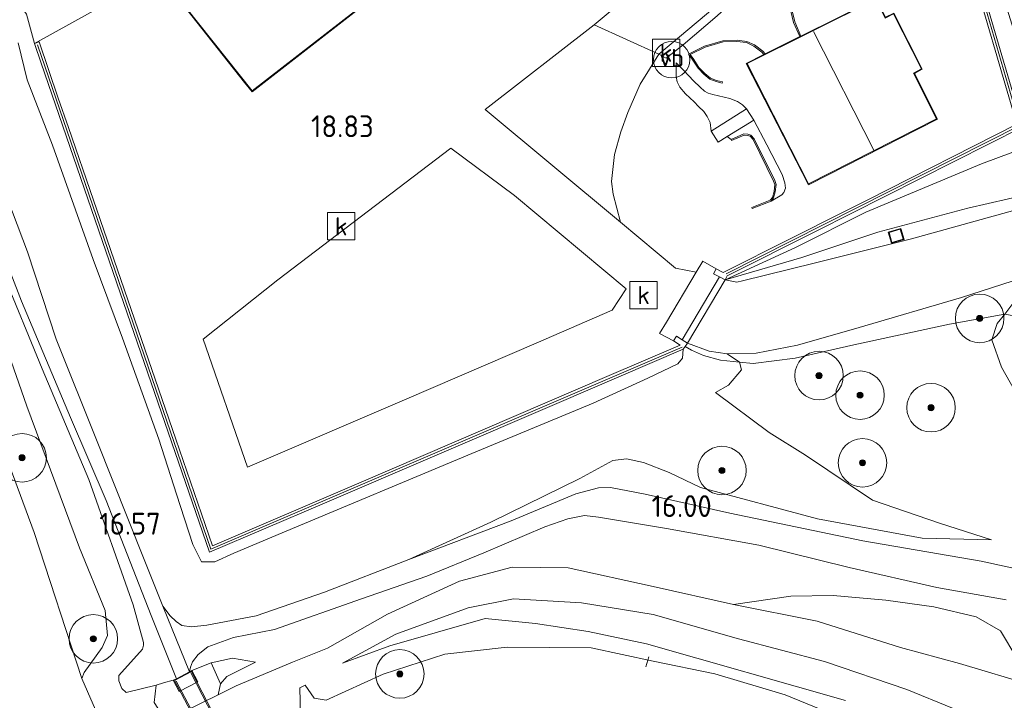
# Model space of a CAD drawing. Extents: x 196936 to 200438, y 361224 to 364196.
# Tile 96 of 256: x 197854 to 197936, y 363183 to 363239. Entities that reach past the tile are written whole.
import ezdxf
from ezdxf.enums import TextEntityAlignment as Align

# ---------------------------------------------------------------- set-up
doc = ezdxf.new("R2010")
doc.units = 0
for name, color, linetype, lineweight in [('B-ME-GR-BOOM-S', 90, 'Continuous', 25), ('B-ME-GR-GRAS-GV', 60, 'Continuous', 13), ('B-ME-GW-TALUD_KRUIN-G', 90, 'Continuous', 18), ('B-ME-GW-TALUD_TEEN-G', 90, 'Continuous', 18), ('B-ME-IE-MEUBILAIR_WEGMEUBILAIR-GV', 7, 'Continuous', 18), ('B-ME-IE-TERREINAFSCHEIDING_DOORGANG-G', 210, 'Continuous', 18), ('B-ME-IE-TERREINAFSCHEIDING_KUNSTMATIG_HEKWERK-G', 20, 'IE-TERREINAFSCHEIDING-KUNSTMATIG', 18), ('B-ME-IE-TERREINAFSCHEIDING_KUNSTMATIG_MUUR-G', 90, 'IE-TERREINAFSCHEIDING-KUNSTMATIG-DICHT', 18), ('B-ME-IE-TERREINAFSCHEIDING_KUNSTMATIG_MUUR-GV', 90, 'Continuous', 18), ('B-ME-KG-KADASTRAAL_DAKRAND-G', 170, 'Continuous', 18), ('B-ME-KG-KADASTRAAL_NOK-G', 10, 'Continuous', 18), ('B-ME-KL-MANTELBUIS-G', 7, 'Continuous', 18), ('B-ME-KW-KUNSTWERK_BRUG-GV', 170, 'Continuous', 18), ('B-ME-KW-KUNSTWERK_COUPURE-G', 170, 'Continuous', 18), ('B-ME-KW-KUNSTWERK_LANDHOOFD-GV', 170, 'Continuous', 18), ('B-ME-OB-BEKLEDING_STEEN-GV', 30, 'Continuous', 18), ('B-ME-OG-BEBOUWING_BEDRIJVEN-GV', 7, 'Continuous', 18), ('B-ME-OG-BEBOUWING_TRAP-GV', 7, 'Continuous', 18), ('B-ME-OG-BEBOUWING_WONINGBOUW-GV', 7, 'Continuous', 18), ('B-ME-OG-HOOGTEPUNT-S', 7, 'Continuous', 25), ('B-ME-OG-TERREIN-GV', 7, 'Continuous', 18), ('B-ME-OG-TERREIN_GROEN-GV', 7, 'Continuous', 18), ('B-ME-OG-TERREIN_GROEN_TUIN-GV', 7, 'Continuous', 18), ('B-ME-OG-WATER_BEEK-GV', 150, 'Continuous', 18), ('B-ME-RI-GWA_KOLK-S', 30, 'Continuous', 25), ('B-ME-VH-GOOT-GV', 170, 'Continuous', 18), ('B-ME-VH-VERHARDING_ASFALT-GV', 252, 'Continuous', 18), ('B-ME-VH-VERHARDING_BETON-GV', 252, 'Continuous', 18), ('B-ME-VH-VERHARDING_HALFVERHARDING-GV', 252, 'Continuous', 18), ('B-ME-VH-VERHARDING_STRAATBAKSTEEN-GV', 252, 'Continuous', 18), ('B-ME-VW-VERKEERSTEKEN_DRAAGCONSTRUCTIE-S', 7, 'Continuous', 25)]:
    doc.layers.add(name, color=color, linetype=linetype, lineweight=lineweight)
doc.styles.add('NLCS-ISO', font='NLCS-ISO.ttf')
doc.styles.add('NLCS-ISO-ANNOTATIVE-T18', font='NLCS-ISO.ttf', dxfattribs={"height": 1.8})
doc.linetypes.add('IE-TERREINAFSCHEIDING-KUNSTMATIG', pattern='A,4,[82,NLCS.SHX,S=0.75,R=90,X=0,Y=0],4,-2', length=10)
doc.linetypes.add('IE-TERREINAFSCHEIDING-KUNSTMATIG-DICHT', pattern='A,8,-1,[82,NLCS.SHX,S=0.75,R=90,X=0,Y=0],-1', length=10)

# ---------------------------------------------------------------- blocks, each defined once
blk = doc.blocks.new('SGR-BOOM_01-SO')
at = {"linetype": 'ByBlock', "lineweight": 18}
h = blk.add_hatch(color=0, dxfattribs=at)
h.dxf.hatch_style = 1
edge = h.paths.add_edge_path()
edge.add_arc((0, 0), 0.25, 0, 360)
at = {"color": 0, "linetype": 'ByBlock', "lineweight": 18}
for radius in [2, 0.25]:
    blk.add_circle((0, 0), radius, dxfattribs=at)
blk = doc.blocks.new('SAL-HOOGTELABEL-SO')
at = {"color": 0, "linetype": 'ByBlock', "lineweight": -2, "style": 'NLCS-ISO-ANNOTATIVE-T18'}
blk.add_attdef('HOOGTE', text='', height=1.8, dxfattribs=at).set_placement((2.788, 0), align=Align.RIGHT)
blk = doc.blocks.new('SRI-KOLK-SO')
at = {"color": 0, "linetype": 'ByBlock', "lineweight": 18}
blk.add_lwpolyline([(-1.125, -1.125), (1.125, -1.125), (1.125, 1.125), (-1.125, 1.125)], close=True, dxfattribs=at)
at = {"color": 0, "linetype": 'ByBlock', "lineweight": 18, "style": 'NLCS-ISO'}
blk.add_text('k', height=1.5, dxfattribs=at).set_placement((0, 0), align=Align.MIDDLE_CENTER)
blk = doc.blocks.new('SIE-WEG_PAAL_VERKEERSBORD-SO')
at = {"color": 0, "linetype": 'ByBlock', "lineweight": 18}
blk.add_circle((0, 0), 1.5, dxfattribs=at)
at = {"color": 0, "linetype": 'ByBlock', "lineweight": 18, "style": 'NLCS-ISO'}
blk.add_text('vb', height=1.5, dxfattribs=at).set_placement((0, 0.132), align=Align.MIDDLE_CENTER)

msp = doc.modelspace()

# ---------------------------------------------------------------- linework, layer by layer
at = {"layer": 'B-ME-GR-GRAS-GV'}
for points in [[(197960.243, 363272.519, 18.665), (197952.323, 363263.892, 18.649), (197946.903, 363257.944, 18.621), (197942.842, 363253.463, 18.37), (197937.908, 363248.029, 18.392), (197935.37, 363244.624, 18.157), (197935.172, 363242.313, 18.277), (197937.003, 363236.393, 18.301), (197938.777, 363231.541, 18.33), (197939.165, 363230.464, 18.316), (197939.069, 363229.699, 18.277), (197938.662, 363229.276, 18.351), (197933.699, 363227.415, 18.4), (197924.184, 363223.451, 18.503), (197918.387, 363220.533, 18.529), (197912.583, 363217.871, 18.427), (197912.759, 363218.191, 18.499), (197920.147, 363221.895, 18.685), (197937.116, 363230.477, 18.694), (197934.164, 363240.561, 19.348), (197933.054, 363244.363, 18.922), (197937.199, 363249.001, 18.736), (197953.611, 363267.203, 18.763), (197961.112, 363275.555, 18.826)], [(197855, 363239.76, 20.372), (197855.669, 363237.343, 20.38), (197856.229, 363235.719, 19.96), (197862.732, 363216.798, 19.917), (197870.093, 363195.424, 19.712), (197879.374, 363199.381, 19.815), (197898.723, 363207.688, 19.57), (197909.125, 363212.142, 19.511), (197909.07, 363211.41, 19.568), (197908.678, 363210.943, 19.643), (197906.221, 363209.757, 19.635), (197901.715, 363207.703, 19.573), (197891.719, 363203.552, 19.558), (197876.087, 363197.028, 19.734), (197872.109, 363195.351, 19.633), (197870.54, 363194.625, 19.552), (197869.431, 363194.617, 19.527), (197868.728, 363196.072, 19.609), (197867.385, 363200.212, 19.656), (197865.906, 363204.737, 19.84), (197862.912, 363213.073, 19.835), (197860.515, 363219.543, 19.812), (197857.161, 363228.977, 19.853), (197855.067, 363234.337, 19.884), (197854.327, 363237.403, 19.887)], [(197854.327, 363237.403, 19.887), (197855.067, 363234.337, 19.884), (197857.161, 363228.977, 19.853), (197860.515, 363219.543, 19.812), (197862.912, 363213.073, 19.835), (197865.906, 363204.737, 19.84), (197867.385, 363200.212, 19.656), (197868.728, 363196.072, 19.609), (197869.431, 363194.617, 19.527), (197870.54, 363194.625, 19.552), (197872.109, 363195.351, 19.633), (197876.087, 363197.028, 19.734), (197891.719, 363203.552, 19.558), (197901.715, 363207.703, 19.573), (197906.221, 363209.757, 19.635), (197908.678, 363210.943, 19.643), (197909.07, 363211.41, 19.568), (197909.125, 363212.142, 19.511), (197909.291, 363212.378, 18.934), (197909.801, 363212.066, 18.891), (197910.795, 363211.633, 18.568), (197912.212, 363211.254, 18.378), (197913.777, 363211.072, 18.241), (197913.938, 363210.442, 18.216), (197912.855, 363209.175, 18.008), (197911.802, 363208.588, 17.874), (197916.205, 363205.281, 17.656), (197919.2, 363203.408, 17.415), (197924.718, 363199.721, 16.876), (197930.259, 363197.823, 16.56), (197934.536, 363196.453, 16.249), (197928.829, 363196.582, 16.226), (197920.205, 363198.185, 16.27), (197910.56, 363200.767, 16.288), (197907.964, 363201.999, 16.316), (197905.852, 363202.819, 16.314), (197904.448, 363203.107, 16.296), (197903.342, 363202.97, 16.262), (197900.625, 363201.484, 16.208), (197893.285, 363197.886, 15.995), (197886.515, 363194.811, 15.898), (197879.562, 363192.12, 15.838), (197873.935, 363190.179, 16.084), (197869.881, 363189.408, 16.363), (197868.621, 363189.288, 16.449), (197867.816, 363189.39, 16.473), (197867.337, 363189.71, 16.483), (197866.839, 363190.182, 16.483), (197866.252, 363190.98, 16.481), (197864.653, 363194.953, 16.533), (197860.845, 363204.536, 16.439), (197857.468, 363212.969, 16.363), (197855.107, 363220.177, 16.465), (197852.586, 363226.703, 16.738)], [(197940.965, 363225.69, 16.145), (197932.594, 363223.776, 16.801), (197925.161, 363221.798, 17.543), (197918.903, 363219.71, 18.03), (197912.583, 363217.871, 18.427), (197918.387, 363220.533, 18.529), (197924.184, 363223.451, 18.503), (197933.699, 363227.415, 18.4), (197938.662, 363229.276, 18.351)], [(197852.211, 363222.244, 16.622), (197854.593, 363216.098, 16.415), (197858.635, 363206.532, 16.431), (197861.569, 363199.694, 16.525), (197865.295, 363190.2, 16.564), (197867.367, 363185.001, 16.663), (197867.11, 363184.866, 16.663), (197866.308, 363184.648, 16.717), (197865.699, 363184.481, 16.633), (197863.222, 363183.871, 16.416), (197862.8596, 363184.1795, 16.3883), (197862.6127, 363184.8185, 16.3883), (197862.6227, 363185.2733, 16.3975), (197864.583, 363187.442, 16.612), (197864.657, 363187.756, 16.649), (197864.665, 363187.99, 16.668), (197863.791, 363191.082, 16.672), (197860.141, 363201.407, 16.566), (197856.305, 363210.546, 16.484), (197853.04, 363218.508, 16.534)], [(197853.04, 363218.508, 16.534), (197856.305, 363210.546, 16.484), (197860.141, 363201.407, 16.566), (197863.791, 363191.082, 16.672), (197864.665, 363187.99, 16.668), (197864.657, 363187.756, 16.649), (197864.583, 363187.442, 16.612), (197862.6227, 363185.2733, 16.3975), (197862.6127, 363184.8185, 16.3883), (197862.8596, 363184.1795, 16.3883), (197863.222, 363183.871, 16.416), (197865.699, 363184.481, 16.633), (197865.524, 363183.047, 15.703)], [(197861.1675, 363181.3562, 15.5371), (197859.5708, 363185.0299, 15.6911), (197859.7739, 363185.5166, 15.6849), (197861.253, 363187.583, 15.678), (197861.696, 363188.547, 15.688), (197861.494, 363190.626, 15.719), (197859.377, 363195.779, 15.711), (197855.037, 363207.446, 15.857), (197851.543, 363217.389, 15.987)], [(197940.758, 363193.157, 16.065), (197933.688, 363194.699, 16.19), (197923.941, 363196.373, 16.153), (197912.97, 363198.648, 16.107), (197905.994, 363200.196, 16.047), (197903.149, 363200.759, 16.044), (197902.159, 363200.716, 16.052), (197900.295, 363200.227, 16.015), (197894.961, 363198.001, 15.903), (197886.515, 363194.811, 15.898), (197893.285, 363197.886, 15.995), (197900.625, 363201.484, 16.208), (197903.342, 363202.97, 16.262), (197904.448, 363203.107, 16.296), (197905.852, 363202.819, 16.314), (197907.964, 363201.999, 16.316), (197910.56, 363200.767, 16.288), (197920.205, 363198.185, 16.27), (197928.829, 363196.582, 16.226), (197934.536, 363196.453, 16.249), (197930.259, 363197.823, 16.56), (197924.718, 363199.721, 16.876), (197919.2, 363203.408, 17.415), (197916.205, 363205.281, 17.656), (197911.802, 363208.588, 17.874), (197912.855, 363209.175, 18.008), (197913.938, 363210.442, 18.216), (197913.777, 363211.072, 18.241), (197914.893, 363210.964, 18.283), (197918.356, 363211.407, 18.047), (197923.202, 363212.508, 17.454), (197931.08, 363214.214, 16.637), (197935.623, 363215.029, 16.187), (197934.991, 363214.282, 16.222), (197934.561, 363212.929, 16.201), (197935.352, 363210.681, 16.108), (197937.746, 363206.452, 16.051)], [(197851.951, 363206.945, 15.632), (197855.639, 363197.048, 15.621), (197859.5708, 363185.0299, 15.6911), (197861.1675, 363181.3562, 15.5371)], [(197937.983, 363184.438, 16.116), (197935.271, 363188.934, 16.124), (197933.263, 363190.089, 16.041), (197929.798, 363190.931, 16.039), (197925.816, 363191.47, 16.067), (197921.501, 363191.848, 16.016), (197917.998, 363191.811, 15.987), (197913.272, 363191.118, 15.92), (197906.669, 363192.601, 15.879), (197899.663, 363194.135, 15.876), (197895.036, 363194.179, 15.837), (197890.683, 363193.026, 15.798), (197884.771, 363190.33, 15.714), (197879.815, 363187.514, 15.638), (197876.921, 363186.364, 15.659), (197872.294, 363184.402, 15.585), (197870.795, 363183.658, 15.629), (197870.988, 363184.567, 15.764), (197871.531, 363185.194, 15.761), (197873.872, 363186.356, 15.937), (197871.988, 363186.687, 16.231), (197870.235, 363186.308, 16.454), (197868.635, 363185.675, 16.615), (197868.439, 363185.572, 16.693), (197868.517, 363185.955, 16.618), (197868.697, 363186.383, 16.543), (197869.16, 363186.992, 16.47), (197869.947, 363187.636, 16.391), (197872.067, 363188.391, 16.18), (197875.44, 363189.062, 15.914), (197882.625, 363191.572, 15.855), (197887.991, 363193.46, 15.946), (197892.709, 363195.373, 15.935), (197897.716, 363197.51, 15.844), (197899.618, 363198.162, 15.881), (197900.99, 363198.435, 15.894), (197902.145, 363198.308, 15.928), (197907.75, 363197.378, 16.001), (197915.359, 363195.992, 16.055), (197922.819, 363194.16, 16.074), (197930.026, 363192.527, 16.133), (197935.747, 363191.49, 16.152)], [(197866.486, 363181.543, 15.464), (197870.795, 363183.658, 15.629), (197872.294, 363184.402, 15.585), (197876.921, 363186.364, 15.659), (197879.815, 363187.514, 15.638), (197884.771, 363190.33, 15.714), (197890.683, 363193.026, 15.798), (197895.036, 363194.179, 15.837), (197899.663, 363194.135, 15.876), (197906.669, 363192.601, 15.879), (197913.272, 363191.118, 15.92), (197920.181, 363189.751, 15.941), (197927.051, 363187.583, 15.978), (197931.886, 363186.248, 16.085), (197937.983, 363184.438, 16.116), (197943.878, 363182.207, 16.14)], [(197935.089, 363181.033, 14.994), (197927.56, 363184.116, 14.924), (197920.781, 363186.422, 15.098), (197913.687, 363188.283, 15.075), (197906.647, 363190.287, 15.14), (197900.742, 363191.254, 15.13), (197895.145, 363191.569, 15.185), (197891.408, 363190.849, 15.226), (197885.44, 363188.662, 15.237), (197881.047, 363186.277, 15.229), (197884.945, 363187.714, 15.248), (197892.809, 363189.962, 15.175), (197896.961, 363189.549, 15.063), (197901.304, 363188.891, 15.03), (197906.119, 363187.879, 15.001), (197922.496, 363183.191, 14.757)], [(197923.122, 363181.398, 14.4), (197917.538, 363183.676, 14.4), (197911.735, 363185.389, 14.4), (197906.665, 363186.454, 14.4), (197901.543, 363187.544, 14.4), (197894.624, 363187.601, 14.4), (197889.477, 363187.027, 14.4), (197884.416, 363185.369, 14.4), (197879.721, 363183.238, 14.4), (197878.728, 363183.387, 14.485), (197877.97, 363184.46, 14.485), (197877.541, 363184.241, 14.485), (197877.601, 363182.005, 14.485)]]:
    msp.add_polyline3d(points, dxfattribs=at)
for points in [[(197859.7739, 363185.5166, 15.6849), (197859.5708, 363185.0299, 15.6911), (197855.639, 363197.048, 15.621), (197851.951, 363206.945, 15.632), (197849.241, 363214.125, 15.828), (197845.034, 363225.291, 16.233), (197843.53, 363232.505, 16.537), (197844.352, 363233.821, 16.72), (197845.552, 363232.12, 16.648), (197847.454, 363227.633, 16.489), (197851.543, 363217.389, 15.987), (197855.037, 363207.446, 15.857), (197859.377, 363195.779, 15.711), (197861.494, 363190.626, 15.719), (197861.696, 363188.547, 15.688), (197861.253, 363187.583, 15.678)], [(197886.347, 363208.055, 18.874), (197873.239, 363202.444, 18.877), (197869.572, 363212.983, 18.832), (197875.724, 363217.857, 18.751), (197889.974, 363228.725, 18.763), (197895.221, 363224.809, 18.543), (197904.425, 363217.115, 18.423), (197903.287, 363215.373, 18.554), (197897.021, 363212.663, 18.766)], [(197936.95, 363223.752, 16.46), (197927.935, 363221.26, 17.304), (197919.924, 363219.251, 17.956), (197914.02, 363217.793, 18.379), (197913.543, 363217.686, 18.41), (197912.583, 363217.871, 18.427), (197918.903, 363219.71, 18.03), (197925.161, 363221.798, 17.543), (197932.594, 363223.776, 16.801), (197940.965, 363225.69, 16.145), (197945.454, 363226.702, 15.725), (197946.569, 363226.781, 15.638), (197943.491, 363225.705, 15.961)], [(197926.03, 363221.794, 17.543), (197926.3, 363220.877, 17.478), (197927.326, 363221.179, 17.387), (197927.056, 363222.096, 17.348)], [(197918.356, 363211.407, 18.047), (197914.893, 363210.964, 18.283), (197913.777, 363211.072, 18.241), (197912.757, 363211.768, 18.278), (197915.135, 363211.839, 18.203), (197918.549, 363212.482, 18.034), (197923.622, 363213.953, 17.527), (197932.077, 363216.405, 16.829), (197940.491, 363219.121, 16.184), (197938.195, 363217.657, 16.222), (197936.29, 363215.915, 16.217), (197935.623, 363215.029, 16.187), (197931.08, 363214.214, 16.637), (197923.202, 363212.508, 17.454)], [(197912.757, 363211.768, 18.278), (197913.777, 363211.072, 18.241), (197912.212, 363211.254, 18.378), (197910.795, 363211.633, 18.568), (197909.801, 363212.066, 18.891), (197909.291, 363212.378, 18.934), (197909.479, 363212.644, 18.388), (197911.267, 363211.993, 18.315)], [(197871.531, 363185.194, 15.761), (197870.988, 363184.567, 15.764), (197870.235, 363186.308, 16.454), (197871.988, 363186.687, 16.231), (197873.872, 363186.356, 15.937)]]:
    msp.add_polyline3d(points, close=True, dxfattribs=at)
at = {"layer": 'B-ME-GW-TALUD_KRUIN-G'}
for points in [[(197965.794, 363287.05, 18.61), (197964.222, 363285.028, 18.603), (197963.558, 363282.314, 18.631), (197962.72, 363277.373, 18.628), (197962.234, 363275.21, 18.646), (197960.243, 363272.519, 18.665), (197952.323, 363263.892, 18.649), (197946.903, 363257.944, 18.621), (197942.842, 363253.463, 18.37), (197937.908, 363248.029, 18.392), (197935.37, 363244.624, 18.157), (197935.172, 363242.313, 18.277), (197937.003, 363236.393, 18.301), (197938.777, 363231.541, 18.33), (197939.165, 363230.464, 18.316), (197939.069, 363229.699, 18.277), (197938.662, 363229.276, 18.351), (197933.699, 363227.415, 18.4), (197924.184, 363223.451, 18.503), (197918.387, 363220.533, 18.529), (197912.583, 363217.871, 18.427)], [(197909.125, 363212.142, 19.511), (197909.07, 363211.41, 19.568), (197908.678, 363210.943, 19.643), (197906.221, 363209.757, 19.635), (197901.715, 363207.703, 19.573), (197891.719, 363203.552, 19.558), (197876.087, 363197.028, 19.734), (197872.109, 363195.351, 19.633), (197870.54, 363194.625, 19.552), (197869.431, 363194.617, 19.527), (197868.728, 363196.072, 19.609), (197867.385, 363200.212, 19.656), (197865.906, 363204.737, 19.84), (197862.912, 363213.073, 19.835), (197860.515, 363219.543, 19.812), (197857.161, 363228.977, 19.853), (197855.067, 363234.337, 19.884), (197854.327, 363237.403, 19.887)], [(197864.583, 363187.442, 16.612), (197864.657, 363187.756, 16.649), (197864.665, 363187.99, 16.668), (197863.791, 363191.082, 16.672), (197860.141, 363201.407, 16.566), (197856.305, 363210.546, 16.484), (197853.04, 363218.508, 16.534), (197849.787, 363227.319, 16.971), (197847.449, 363233.407, 17.367), (197846.044, 363237.051, 17.666)], [(197914.347, 363231.95, 19.815), (197914.006, 363232.289, 19.738), (197913.601, 363232.559, 19.627), (197912.985, 363232.801, 19.517), (197911.57, 363233.144, 19.329), (197911.178, 363233.249, 19.273), (197910.88, 363233.407, 19.221), (197910.526, 363233.736, 19.163), (197909.97, 363234.278, 19.074), (197909.187, 363235.111, 18.883), (197908.542, 363235.741, 18.698)], [(197916.37, 363224.339, 19.377), (197917.248, 363224.864, 19.592), (197917.414, 363225.052, 19.666), (197917.549, 363225.429, 19.722), (197917.493, 363225.853, 19.749), (197917.294, 363226.536, 19.795), (197916.013, 363228.989, 19.839), (197914.955, 363231.031, 19.798)], [(197948.558, 363221.224, 15.47), (197942.722, 363219.666, 16.038), (197940.491, 363219.121, 16.184), (197938.195, 363217.657, 16.222), (197936.29, 363215.915, 16.217), (197935.623, 363215.029, 16.187), (197934.991, 363214.282, 16.222), (197934.561, 363212.929, 16.201), (197935.352, 363210.681, 16.108), (197937.746, 363206.452, 16.051), (197940.654, 363201.9, 16.022), (197942.481, 363200.225, 16.03), (197945.348, 363197.844, 15.889), (197951.229, 363193.658, 15.744), (197956.689, 363190.692, 15.804), (197961.704, 363188.3, 15.84), (197967.18, 363185.609, 15.749), (197972.525, 363182.454, 15.773)], [(197934.536, 363196.453, 16.249), (197930.259, 363197.823, 16.56), (197924.718, 363199.721, 16.876), (197919.2, 363203.408, 17.415), (197916.205, 363205.281, 17.656), (197911.802, 363208.588, 17.874)], [(197895.036, 363194.179, 15.837), (197890.683, 363193.026, 15.798), (197884.771, 363190.33, 15.714), (197879.815, 363187.514, 15.638), (197876.921, 363186.364, 15.659)], [(197987.743, 363145.017, 15.296), (197987.473, 363149.962, 15.547), (197985.239, 363154.373, 15.834), (197982.123, 363159.026, 16.033), (197977.716, 363163.171, 16.113), (197972.588, 363167.352, 16.119), (197967.786, 363170.432, 16.137), (197962.315, 363173.223, 16.14), (197956.584, 363176.01, 16.142), (197950.513, 363179.064, 16.181), (197943.878, 363182.207, 16.14), (197937.983, 363184.438, 16.116), (197931.886, 363186.248, 16.085), (197927.051, 363187.583, 15.978), (197920.181, 363189.751, 15.941), (197913.272, 363191.118, 15.92), (197906.669, 363192.601, 15.879), (197899.663, 363194.135, 15.876), (197895.036, 363194.179, 15.837)], [(197892.809, 363189.962, 15.175), (197884.945, 363187.714, 15.248), (197881.047, 363186.277, 15.229)], [(197922.496, 363183.191, 14.757), (197906.119, 363187.879, 15.001), (197901.304, 363188.891, 15.03), (197896.961, 363189.549, 15.063), (197892.809, 363189.962, 15.175)], [(197863.222, 363183.871, 16.416), (197862.8596, 363184.1795, 16.3883), (197862.6127, 363184.8185, 16.3883), (197862.6227, 363185.2733, 16.3975), (197864.583, 363187.442, 16.612)], [(197876.921, 363186.364, 15.659), (197872.294, 363184.402, 15.585), (197870.795, 363183.658, 15.629), (197866.486, 363181.543, 15.464), (197862.227, 363178.9717, 15.4983)], [(197873.872, 363186.356, 15.937), (197871.988, 363186.687, 16.231), (197870.235, 363186.308, 16.454), (197868.635, 363185.675, 16.615)], [(197865.699, 363184.481, 16.633), (197863.222, 363183.871, 16.416)], [(197867.11, 363184.866, 16.663), (197866.308, 363184.648, 16.717), (197865.699, 363184.481, 16.633)]]:
    msp.add_polyline3d(points, dxfattribs=at)
at = {"layer": 'B-ME-GW-TALUD_TEEN-G'}
for points in [[(197855.107, 363220.177, 16.465), (197852.586, 363226.703, 16.738), (197850.78, 363231.394, 17.149), (197849.619, 363234.412, 17.374), (197848.965, 363235.73, 17.428)], [(197908.542, 363235.741, 18.698), (197908.564, 363234.614, 18.766), (197908.642, 363234.188, 18.778), (197908.849, 363233.745, 18.778), (197909.317, 363233.193, 18.775), (197910.045, 363232.531, 18.775), (197910.393, 363232.158, 18.775), (197910.821, 363231.731, 18.821), (197911.099, 363231.323, 18.812), (197911.353, 363230.82, 18.797), (197911.434, 363230.119, 18.797)], [(197861.253, 363187.583, 15.678), (197861.696, 363188.547, 15.688), (197861.494, 363190.626, 15.719), (197859.377, 363195.779, 15.711), (197855.037, 363207.446, 15.857), (197851.543, 363217.389, 15.987), (197847.454, 363227.633, 16.489), (197845.552, 363232.12, 16.648), (197844.352, 363233.821, 16.72)], [(197913.075, 363229.437, 19.028), (197912.766, 363229.669, 18.901)], [(197912.583, 363217.871, 18.427), (197918.903, 363219.71, 18.03), (197925.161, 363221.798, 17.543), (197932.594, 363223.776, 16.801), (197940.965, 363225.69, 16.145), (197945.454, 363226.702, 15.725), (197946.569, 363226.781, 15.638)], [(197855.107, 363220.177, 16.465), (197857.468, 363212.969, 16.363), (197860.845, 363204.536, 16.439), (197864.653, 363194.953, 16.533), (197866.252, 363190.98, 16.481), (197866.839, 363190.182, 16.483), (197867.337, 363189.71, 16.483), (197867.816, 363189.39, 16.473), (197868.621, 363189.288, 16.449), (197869.881, 363189.408, 16.363), (197873.935, 363190.179, 16.084), (197879.562, 363192.12, 15.838), (197886.515, 363194.811, 15.898)], [(197909.479, 363212.644, 18.388), (197911.267, 363211.993, 18.315), (197912.757, 363211.768, 18.278)], [(197911.802, 363208.588, 17.874), (197912.855, 363209.175, 18.008), (197913.938, 363210.442, 18.216), (197913.777, 363211.072, 18.241), (197912.757, 363211.768, 18.278)], [(197934.536, 363196.453, 16.249), (197928.829, 363196.582, 16.226), (197920.205, 363198.185, 16.27), (197910.56, 363200.767, 16.288), (197907.964, 363201.999, 16.316), (197905.852, 363202.819, 16.314), (197904.448, 363203.107, 16.296), (197903.342, 363202.97, 16.262), (197900.625, 363201.484, 16.208), (197893.285, 363197.886, 15.995), (197886.515, 363194.811, 15.898)], [(197881.047, 363186.277, 15.229), (197885.44, 363188.662, 15.237), (197891.408, 363190.849, 15.226), (197895.145, 363191.569, 15.185), (197900.742, 363191.254, 15.13), (197906.647, 363190.287, 15.14), (197913.687, 363188.283, 15.075), (197920.781, 363186.422, 15.098), (197927.56, 363184.116, 14.924), (197935.089, 363181.033, 14.994), (197941.952, 363178.066, 15.002), (197946.935, 363175.689, 15.025), (197953.799, 363172.294, 15.101), (197959.425, 363168.962, 15.159), (197964.53, 363166.217, 15.271), (197970.931, 363162.099, 15.292), (197975.727, 363158.09, 15.284), (197982.021, 363152.534, 15.258), (197984.969, 363148.908, 15.258), (197987.743, 363145.017, 15.296)], [(197859.5708, 363185.0299, 15.6911), (197859.7739, 363185.5166, 15.6849), (197861.253, 363187.583, 15.678)], [(197870.795, 363183.658, 15.629), (197870.988, 363184.567, 15.764), (197871.531, 363185.194, 15.761), (197873.872, 363186.356, 15.937)]]:
    msp.add_polyline3d(points, dxfattribs=at)
at = {"layer": 'B-ME-IE-MEUBILAIR_WEGMEUBILAIR-GV'}
msp.add_polyline3d([(197927.326, 363221.179, 17.387), (197926.3, 363220.877, 17.478), (197926.03, 363221.794, 17.543), (197927.056, 363222.096, 17.348)], close=True, dxfattribs=at)
at = {"layer": 'B-ME-IE-TERREINAFSCHEIDING_DOORGANG-G'}
msp.add_polyline3d([(197859.5708, 363185.0299, 15.6911), (197861.1675, 363181.3562, 15.5371)], dxfattribs=at)
at = {"layer": 'B-ME-IE-TERREINAFSCHEIDING_KUNSTMATIG_HEKWERK-G'}
for points in [[(197859.5708, 363185.0299, 15.6911), (197855.639, 363197.048, 15.621), (197851.951, 363206.945, 15.632), (197849.241, 363214.125, 15.828), (197845.034, 363225.291, 16.233), (197843.53, 363232.505, 16.537), (197844.352, 363233.821, 16.72), (197845.329, 363235.235, 17.082), (197846.044, 363237.051, 17.666)], [(197939.043, 363214.397, 14.4), (197935.623, 363215.029, 16.187), (197931.08, 363214.214, 16.637), (197923.202, 363212.508, 17.454), (197918.356, 363211.407, 18.047), (197914.893, 363210.964, 18.283), (197913.777, 363211.072, 18.241), (197912.212, 363211.254, 18.378), (197910.795, 363211.633, 18.568), (197909.801, 363212.066, 18.891), (197909.291, 363212.378, 18.934)], [(197868.558, 363185.484, 16.735), (197874.543, 363173.878, 16.867), (197881.044, 363161.814, 16.726)], [(197879.853, 363161.096, 16.648), (197873.323, 363173.495, 16.801), (197867.335, 363184.806, 16.717)]]:
    msp.add_polyline3d(points, dxfattribs=at)
at = {"layer": 'B-ME-IE-TERREINAFSCHEIDING_KUNSTMATIG_MUUR-G'}
for points in [[(197973.418, 363294.321, 20.533), (197962.372, 363285.194, 20.548), (197960.821, 363275.689, 20.545), (197958.585, 363273.188, 20.539), (197958.481, 363272.885, 20.662), (197932.823, 363244.446, 20.557), (197936.864, 363230.575, 20.563), (197912.674, 363218.355, 20.587)], [(197855.921, 363237.226, 20.584), (197870.21, 363195.679, 20.617), (197909.033, 363212.331, 20.638)]]:
    msp.add_polyline3d(points, dxfattribs=at)
at = {"layer": 'B-ME-IE-TERREINAFSCHEIDING_KUNSTMATIG_MUUR-GV'}
msp.add_polyline3d([(197961.112, 363275.555, 18.826), (197953.611, 363267.203, 18.763), (197937.199, 363249.001, 18.736), (197933.054, 363244.363, 18.922), (197934.164, 363240.561, 19.348), (197937.116, 363230.477, 18.694), (197920.147, 363221.895, 18.685), (197912.759, 363218.191, 18.499), (197912.583, 363217.871, 18.427), (197912.112, 363218.117, 18.41), (197911.641, 363218.362, 18.418), (197911.839, 363218.763, 18.434), (197912.419, 363218.463, 18.468), (197918, 363221.269, 19.429), (197922.201, 363223.381, 19.664), (197924.278, 363224.425, 19.72), (197936.615, 363230.685, 19.506), (197932.591, 363244.506, 19.549), (197935.12, 363247.286, 19.3), (197943.884, 363257.057, 19.03), (197948.163, 363261.761, 19.03), (197958.319, 363273.032, 19.48)], dxfattribs=at)
for points in [[(197920.687, 363247.359, 19.13), (197923.397, 363244.764, 19.417), (197923.328, 363244.692, 19.719), (197920.675, 363247.232, 19.696), (197919.625, 363246.562, 19.644), (197918.86, 363245.96, 19.633), (197918.364, 363245.349, 19.617), (197918.024, 363244.484, 19.607), (197917.779, 363243.11, 19.604), (197917.8, 363241.836, 19.602), (197917.914, 363240.836, 19.599), (197918.317, 363239.119, 19.586), (197918.829, 363237.958, 19.584), (197918.739, 363237.913, 18.049), (197918.222, 363239.087, 18.35), (197917.815, 363240.819, 18.66), (197917.7, 363241.829, 18.826), (197917.679, 363243.118, 18.986), (197917.927, 363244.511, 18.997), (197918.277, 363245.4, 18.988), (197918.789, 363246.032, 19.012), (197919.567, 363246.644, 18.957)], [(197867.312, 363204.739, 18.853), (197870.328, 363195.951, 18.853), (197882.59, 363201.2, 18.946), (197902.849, 363209.905, 18.601), (197908.883, 363212.48, 18.487), (197908.335, 363212.834, 18.487), (197908.586, 363213.23, 18.385), (197909.032, 363212.937, 18.392), (197909.479, 363212.644, 18.388), (197909.291, 363212.378, 18.934), (197909.125, 363212.142, 19.511), (197898.723, 363207.688, 19.57), (197879.374, 363199.381, 19.815), (197870.093, 363195.424, 19.712), (197862.732, 363216.798, 19.917), (197856.229, 363235.719, 19.96), (197855.669, 363237.343, 20.38), (197856.052, 363237.467, 20.545), (197857.632, 363232.851, 20.5), (197858.462, 363230.427, 19.037), (197860.525, 363224.438, 18.901)], [(197913.565, 363237.62, 18.583), (197914.375, 363237.511, 18.547), (197915.008, 363237.221, 18.412), (197915.688, 363236.699, 18.237), (197915.873, 363236.481, 18.121), (197915.781, 363236.435, 19.705), (197915.619, 363236.626, 19.702), (197914.956, 363237.135, 19.696), (197914.347, 363237.414, 19.691), (197913.561, 363237.52, 19.662), (197912.414, 363237.468, 19.581), (197910.934, 363237.036, 19.473), (197909.711, 363236.435, 19.328), (197909.957, 363236.106, 19.349), (197910.431, 363235.372, 19.407), (197910.909, 363234.88, 19.402), (197911.385, 363234.497, 19.407), (197911.879, 363234.299, 19.415), (197912.364, 363234.184, 19.423), (197912.341, 363234.087, 19.315), (197911.849, 363234.203, 19.276), (197911.334, 363234.41, 19.239), (197910.842, 363234.806, 19.139), (197910.352, 363235.309, 18.999), (197909.875, 363236.049, 18.902), (197909.559, 363236.472, 18.836), (197910.898, 363237.13, 18.715), (197912.397, 363237.567, 18.676)], [(197914.445, 363229.867, 19.414), (197914.694, 363229.781, 19.421), (197914.978, 363229.498, 19.427), (197916.668, 363226.049, 19.429), (197916.78, 363225.726, 19.427), (197916.717, 363225.12, 19.411), (197916.57, 363224.616, 19.398), (197916.37, 363224.339, 19.377), (197914.824, 363223.735, 19.007), (197914.788, 363223.828, 18.99), (197916.306, 363224.421, 18.99), (197916.479, 363224.661, 18.99), (197916.618, 363225.139, 18.99), (197916.678, 363225.714, 18.99), (197916.576, 363226.01, 18.99), (197914.896, 363229.439, 18.99), (197914.64, 363229.694, 18.99), (197914.425, 363229.768, 18.99), (197914.144, 363229.788, 18.99), (197913.114, 363229.345, 18.99), (197913.075, 363229.437, 19.028), (197914.127, 363229.889, 19.358)]]:
    msp.add_polyline3d(points, close=True, dxfattribs=at)
at = {"layer": 'B-ME-KG-KADASTRAAL_DAKRAND-G'}
for points in [[(197873.619, 363233.43, 25.834), (197866.01, 363243.038, 25.834), (197881.933, 363255.591, 25.831), (197889.614, 363245.889, 25.834)], [(197925.772, 363239.439, 22.916), (197926.464, 363239.78, 22.598), (197928.769, 363235.259, 22.595), (197928.113, 363234.895, 23.534), (197930.016, 363231.134, 23.501), (197919.469, 363225.774, 22.915), (197914.391, 363235.684, 22.917), (197925, 363240.986, 22.916)], [(197926.334, 363220.939, 18.309), (197926.092, 363221.76, 18.311), (197927.022, 363222.034, 18.309), (197927.264, 363221.213, 18.309)]]:
    msp.add_polyline3d(points, close=True, dxfattribs=at)
at = {"layer": 'B-ME-KG-KADASTRAAL_NOK-G'}
msp.add_polyline3d([(197924.83, 363228.564, 29.185), (197919.871, 363238.33, 29.221)], dxfattribs=at)
at = {"layer": 'B-ME-KL-MANTELBUIS-G'}
msp.add_polyline3d([(197906.285, 363186.815, 14.609), (197906.049, 363185.992, 14.599)], dxfattribs=at)
at = {"layer": 'B-ME-KW-KUNSTWERK_BRUG-GV'}
msp.add_polyline3d([(197881.15, 363161.781, 16.756), (197879.821, 363161.018, 16.648), (197873.211, 363173.476, 16.828), (197867.214, 363184.839, 16.657), (197868.609, 363185.583, 16.609), (197874.677, 363173.84, 16.93)], close=True, dxfattribs=at)
at = {"layer": 'B-ME-KW-KUNSTWERK_COUPURE-G'}
msp.add_polyline3d([(197912.112, 363218.117, 18.41), (197909.032, 363212.937, 18.392)], dxfattribs=at)
at = {"layer": 'B-ME-KW-KUNSTWERK_LANDHOOFD-GV'}
msp.add_polyline3d([(197869.128, 363184.755, 16.295), (197867.59, 363183.954, 16.383), (197867.11, 363184.866, 16.663), (197867.367, 363185.001, 16.663), (197868.439, 363185.572, 16.693), (197868.635, 363185.675, 16.615)], close=True, dxfattribs=at)
at = {"layer": 'B-ME-OB-BEKLEDING_STEEN-GV'}
msp.add_polyline3d([(197870.988, 363184.567, 15.764), (197870.795, 363183.658, 15.629), (197866.486, 363181.543, 15.464), (197865.524, 363183.047, 15.703), (197865.699, 363184.481, 16.633), (197866.308, 363184.648, 16.717), (197867.11, 363184.866, 16.663), (197867.59, 363183.954, 16.383), (197869.128, 363184.755, 16.295), (197868.635, 363185.675, 16.615), (197870.235, 363186.308, 16.454)], close=True, dxfattribs=at)
at = {"layer": 'B-ME-OG-BEBOUWING_BEDRIJVEN-GV'}
msp.add_polyline3d([(197889.684, 363245.881, 19.084), (197873.611, 363233.36, 19.084), (197872.989, 363234.138, 19.018), (197865.94, 363243.046, 19.084), (197881.941, 363255.661, 19.084)], close=True, dxfattribs=at)
at = {"layer": 'B-ME-OG-BEBOUWING_TRAP-GV'}
msp.add_polyline3d([(197912.766, 363229.669, 18.901), (197912.015, 363229.202, 18.814), (197911.434, 363230.119, 18.797), (197914.347, 363231.95, 19.815), (197914.955, 363231.031, 19.798)], close=True, dxfattribs=at)
at = {"layer": 'B-ME-OG-BEBOUWING_WONINGBOUW-GV'}
msp.add_polyline3d([(197925.022, 363241.053, 19.762), (197925.794, 363239.506, 19.762), (197926.486, 363239.847, 19.762), (197928.835, 363235.24, 19.73), (197928.179, 363234.876, 19.683), (197930.083, 363231.112, 19.683), (197919.448, 363225.707, 19.638), (197914.323, 363235.706, 19.762), (197915.781, 363236.435, 19.705), (197915.873, 363236.481, 18.121), (197918.739, 363237.913, 18.049), (197918.829, 363237.958, 19.584)], close=True, dxfattribs=at)
at = {"layer": 'B-ME-OG-TERREIN-GV'}
msp.add_polyline3d([(197907.079, 363243.314, 18.742), (197901.803, 363238.894, 18.709), (197892.812, 363231.897, 18.754), (197903.965, 363222.607, 18.426), (197908.505, 363218.819, 18.385), (197910.208, 363218.503, 18.358), (197907.743, 363214.386, 18.338), (197907.183, 363213.451, 18.386), (197908.335, 363212.834, 18.487), (197908.883, 363212.48, 18.487), (197902.849, 363209.905, 18.601), (197882.59, 363201.2, 18.946), (197870.328, 363195.951, 18.853), (197867.312, 363204.739, 18.853), (197860.525, 363224.438, 18.901), (197858.462, 363230.427, 19.037), (197857.632, 363232.851, 20.5), (197856.052, 363237.467, 20.545), (197855.669, 363237.343, 20.38), (197865.94, 363243.046, 19.084), (197872.989, 363234.138, 19.018), (197873.611, 363233.36, 19.084), (197889.684, 363245.881, 19.084)], dxfattribs=at)
msp.add_polyline3d([(197869.572, 363212.983, 18.832), (197873.239, 363202.444, 18.877), (197886.347, 363208.055, 18.874), (197897.021, 363212.663, 18.766), (197903.287, 363215.373, 18.554), (197904.425, 363217.115, 18.423), (197895.221, 363224.809, 18.543), (197889.974, 363228.725, 18.763), (197875.724, 363217.857, 18.751)], close=True, dxfattribs=at)
at = {"layer": 'B-ME-OG-TERREIN_GROEN-GV'}
for points in [[(197890.276, 363258.899, 18.935), (197892.575, 363256.736, 18.899), (197896.907, 363252.154, 18.988), (197892.689, 363253.512, 19.063), (197884.909, 363257.894, 19.126), (197881.941, 363255.661, 19.084), (197865.94, 363243.046, 19.084), (197855.669, 363237.343, 20.38), (197855, 363239.76, 20.372), (197853.982, 363241.233, 20.46), (197856.406, 363242.691, 19.896), (197863.108, 363247.925, 19.77), (197881.987, 363264.535, 19.896)], [(197935.271, 363188.934, 16.124), (197937.983, 363184.438, 16.116), (197931.886, 363186.248, 16.085), (197927.051, 363187.583, 15.978), (197920.181, 363189.751, 15.941), (197913.272, 363191.118, 15.92), (197917.998, 363191.811, 15.987), (197921.501, 363191.848, 16.016), (197925.816, 363191.47, 16.067), (197929.798, 363190.931, 16.039), (197933.263, 363190.089, 16.041)]]:
    msp.add_polyline3d(points, close=True, dxfattribs=at)
for points in [[(197972.525, 363182.454, 15.773), (197967.18, 363185.609, 15.749), (197961.704, 363188.3, 15.84), (197956.689, 363190.692, 15.804), (197951.229, 363193.658, 15.744), (197945.348, 363197.844, 15.889), (197942.481, 363200.225, 16.03), (197940.654, 363201.9, 16.022), (197937.746, 363206.452, 16.051), (197935.352, 363210.681, 16.108), (197934.561, 363212.929, 16.201), (197934.991, 363214.282, 16.222), (197935.623, 363215.029, 16.187), (197939.043, 363214.397, 14.4), (197938.753, 363213.632, 14.4), (197939.03, 363212.326, 14.4), (197941.118, 363208.054, 14.4), (197942.859, 363204.545, 14.4), (197945.686, 363201.093, 14.4), (197949.517, 363198.371, 14.4), (197956.361, 363194.551, 14.4), (197968.605, 363189.276, 14.4), (197973.259, 363186.506, 14.4), (197979.317, 363182.37, 14.4)], [(197922.496, 363183.191, 14.757), (197906.119, 363187.879, 15.001), (197901.304, 363188.891, 15.03), (197896.961, 363189.549, 15.063), (197892.809, 363189.962, 15.175), (197884.945, 363187.714, 15.248), (197881.047, 363186.277, 15.229), (197885.44, 363188.662, 15.237), (197891.408, 363190.849, 15.226), (197895.145, 363191.569, 15.185), (197900.742, 363191.254, 15.13), (197906.647, 363190.287, 15.14), (197913.687, 363188.283, 15.075), (197920.781, 363186.422, 15.098), (197927.56, 363184.116, 14.924), (197935.089, 363181.033, 14.994)]]:
    msp.add_polyline3d(points, dxfattribs=at)
at = {"layer": 'B-ME-OG-TERREIN_GROEN_TUIN-GV'}
for points in [[(197932.591, 363244.506, 19.549), (197936.615, 363230.685, 19.506), (197924.278, 363224.425, 19.72), (197922.201, 363223.381, 19.664), (197918, 363221.269, 19.429), (197912.419, 363218.463, 18.468), (197911.839, 363218.763, 18.434), (197910.756, 363219.419, 18.4), (197910.208, 363218.503, 18.358), (197908.505, 363218.819, 18.385), (197903.965, 363222.607, 18.426), (197903.362, 363224.935, 18.53), (197903.229, 363225.966, 18.546), (197903.463, 363228.204, 18.559), (197903.983, 363230.052, 18.601), (197904.581, 363231.664, 18.604), (197905.595, 363233.986, 18.609), (197907.126, 363236.457, 18.73), (197907.722, 363236.121, 18.73), (197909.127, 363237.227, 18.691), (197911.918, 363239.633, 18.709)], [(197917.815, 363240.819, 18.66), (197918.222, 363239.087, 18.35), (197918.739, 363237.913, 18.049), (197915.873, 363236.481, 18.121), (197915.688, 363236.699, 18.237), (197915.008, 363237.221, 18.412), (197914.375, 363237.511, 18.547), (197913.565, 363237.62, 18.583), (197912.397, 363237.567, 18.676), (197910.898, 363237.13, 18.715), (197909.559, 363236.472, 18.836), (197909.875, 363236.049, 18.902), (197910.352, 363235.309, 18.999), (197910.842, 363234.806, 19.139), (197911.334, 363234.41, 19.239), (197911.849, 363234.203, 19.276), (197912.341, 363234.087, 19.315), (197912.364, 363234.184, 19.423), (197911.879, 363234.299, 19.415), (197911.385, 363234.497, 19.407), (197910.909, 363234.88, 19.402), (197910.431, 363235.372, 19.407), (197909.957, 363236.106, 19.349), (197909.711, 363236.435, 19.328), (197910.934, 363237.036, 19.473), (197912.414, 363237.468, 19.581), (197913.561, 363237.52, 19.662), (197914.347, 363237.414, 19.691), (197914.956, 363237.135, 19.696), (197915.619, 363236.626, 19.702), (197915.781, 363236.435, 19.705), (197914.323, 363235.706, 19.762), (197919.448, 363225.707, 19.638), (197930.083, 363231.112, 19.683), (197928.179, 363234.876, 19.683), (197928.835, 363235.24, 19.73), (197926.486, 363239.847, 19.762)], [(197925.022, 363241.053, 19.762), (197918.829, 363237.958, 19.584), (197918.317, 363239.119, 19.586), (197917.914, 363240.836, 19.599)]]:
    msp.add_polyline3d(points, dxfattribs=at)
for points in [[(197910.526, 363233.736, 19.163), (197909.97, 363234.278, 19.074), (197909.187, 363235.111, 18.883), (197908.542, 363235.741, 18.698), (197908.564, 363234.614, 18.766), (197908.642, 363234.188, 18.778), (197908.849, 363233.745, 18.778), (197909.317, 363233.193, 18.775), (197910.045, 363232.531, 18.775), (197910.393, 363232.158, 18.775), (197910.821, 363231.731, 18.821), (197911.099, 363231.323, 18.812), (197911.353, 363230.82, 18.797), (197911.434, 363230.119, 18.797), (197912.015, 363229.202, 18.814), (197912.766, 363229.669, 18.901), (197913.075, 363229.437, 19.028), (197913.114, 363229.345, 18.99), (197914.144, 363229.788, 18.99), (197914.425, 363229.768, 18.99), (197914.64, 363229.694, 18.99), (197914.896, 363229.439, 18.99), (197916.576, 363226.01, 18.99), (197916.678, 363225.714, 18.99), (197916.618, 363225.139, 18.99), (197916.479, 363224.661, 18.99), (197916.306, 363224.421, 18.99), (197914.788, 363223.828, 18.99), (197914.824, 363223.735, 19.007), (197916.37, 363224.339, 19.377), (197917.248, 363224.864, 19.592), (197917.414, 363225.052, 19.666), (197917.549, 363225.429, 19.722), (197917.493, 363225.853, 19.749), (197917.294, 363226.536, 19.795), (197916.013, 363228.989, 19.839), (197914.955, 363231.031, 19.798), (197914.347, 363231.95, 19.815), (197914.006, 363232.289, 19.738), (197913.601, 363232.559, 19.627), (197912.985, 363232.801, 19.517), (197911.57, 363233.144, 19.329), (197911.178, 363233.249, 19.273), (197910.88, 363233.407, 19.221)], [(197914.347, 363231.95, 19.815), (197911.434, 363230.119, 18.797), (197911.353, 363230.82, 18.797), (197911.099, 363231.323, 18.812), (197910.821, 363231.731, 18.821), (197910.393, 363232.158, 18.775), (197910.045, 363232.531, 18.775), (197909.317, 363233.193, 18.775), (197908.849, 363233.745, 18.778), (197908.642, 363234.188, 18.778), (197908.564, 363234.614, 18.766), (197908.542, 363235.741, 18.698), (197909.187, 363235.111, 18.883), (197909.97, 363234.278, 19.074), (197910.526, 363233.736, 19.163), (197910.88, 363233.407, 19.221), (197911.178, 363233.249, 19.273), (197911.57, 363233.144, 19.329), (197912.985, 363232.801, 19.517), (197913.601, 363232.559, 19.627), (197914.006, 363232.289, 19.738)], [(197914.955, 363231.031, 19.798), (197916.013, 363228.989, 19.839), (197917.294, 363226.536, 19.795), (197917.493, 363225.853, 19.749), (197917.549, 363225.429, 19.722), (197917.414, 363225.052, 19.666), (197917.248, 363224.864, 19.592), (197916.37, 363224.339, 19.377), (197916.57, 363224.616, 19.398), (197916.717, 363225.12, 19.411), (197916.78, 363225.726, 19.427), (197916.668, 363226.049, 19.429), (197914.978, 363229.498, 19.427), (197914.694, 363229.781, 19.421), (197914.445, 363229.867, 19.414), (197914.127, 363229.889, 19.358), (197913.075, 363229.437, 19.028), (197912.766, 363229.669, 18.901)]]:
    msp.add_polyline3d(points, close=True, dxfattribs=at)
at = {"layer": 'B-ME-OG-WATER_BEEK-GV'}
msp.add_polyline3d([(197877.601, 363182.005, 14.485), (197877.541, 363184.241, 14.485), (197877.97, 363184.46, 14.485), (197878.728, 363183.387, 14.485), (197879.721, 363183.238, 14.4), (197884.416, 363185.369, 14.4), (197889.477, 363187.027, 14.4), (197894.624, 363187.601, 14.4), (197901.543, 363187.544, 14.4), (197906.665, 363186.454, 14.4), (197911.735, 363185.389, 14.4), (197917.538, 363183.676, 14.4), (197923.122, 363181.398, 14.4)], dxfattribs=at)
at = {"layer": 'B-ME-VH-GOOT-GV'}
msp.add_polyline3d([(197930.884, 363268.153, 18.898), (197925.213, 363257.467, 18.949), (197923.161, 363253.633, 18.931), (197921.217, 363250.183, 18.877), (197920.331, 363248.753, 18.877), (197919.285, 363247.409, 18.823), (197918.278, 363246.166, 18.874), (197916.018, 363243.659, 18.76), (197914.508, 363242.021, 18.709), (197911.918, 363239.633, 18.709), (197909.127, 363237.227, 18.691), (197907.722, 363236.121, 18.73), (197907.126, 363236.457, 18.73), (197911.911, 363240.467, 18.718), (197914.608, 363243.095, 18.688), (197916.846, 363245.482, 18.73), (197918.61, 363247.629, 18.775), (197920.258, 363249.804, 18.817), (197922.693, 363254.143, 18.898), (197924.384, 363257.44, 18.931), (197931.574, 363270.81, 18.844)], dxfattribs=at)
at = {"layer": 'B-ME-VH-VERHARDING_ASFALT-GV'}
msp.add_polyline3d([(197935.747, 363191.49, 16.152), (197930.026, 363192.527, 16.133), (197922.819, 363194.16, 16.074), (197915.359, 363195.992, 16.055), (197907.75, 363197.378, 16.001), (197902.145, 363198.308, 15.928), (197900.99, 363198.435, 15.894), (197899.618, 363198.162, 15.881), (197897.716, 363197.51, 15.844), (197892.709, 363195.373, 15.935), (197887.991, 363193.46, 15.946), (197882.625, 363191.572, 15.855), (197875.44, 363189.062, 15.914), (197872.067, 363188.391, 16.18), (197869.947, 363187.636, 16.391), (197869.16, 363186.992, 16.47), (197868.697, 363186.383, 16.543), (197868.517, 363185.955, 16.618), (197868.439, 363185.572, 16.693), (197866.252, 363190.98, 16.481), (197866.839, 363190.182, 16.483), (197867.337, 363189.71, 16.483), (197867.816, 363189.39, 16.473), (197868.621, 363189.288, 16.449), (197869.881, 363189.408, 16.363), (197873.935, 363190.179, 16.084), (197879.562, 363192.12, 15.838), (197886.515, 363194.811, 15.898), (197894.961, 363198.001, 15.903), (197900.295, 363200.227, 16.015), (197902.159, 363200.716, 16.052), (197903.149, 363200.759, 16.044), (197905.994, 363200.196, 16.047), (197912.97, 363198.648, 16.107), (197923.941, 363196.373, 16.153), (197933.688, 363194.699, 16.19), (197940.758, 363193.157, 16.065)], dxfattribs=at)
at = {"layer": 'B-ME-VH-VERHARDING_BETON-GV'}
msp.add_polyline3d([(197912.583, 363217.871, 18.427), (197909.479, 363212.644, 18.388), (197909.032, 363212.937, 18.392), (197908.586, 363213.23, 18.385), (197908.335, 363212.834, 18.487), (197907.183, 363213.451, 18.386), (197907.743, 363214.386, 18.338), (197910.208, 363218.503, 18.358), (197910.756, 363219.419, 18.4), (197911.839, 363218.763, 18.434), (197911.641, 363218.362, 18.418), (197912.112, 363218.117, 18.41)], close=True, dxfattribs=at)
at = {"layer": 'B-ME-VH-VERHARDING_HALFVERHARDING-GV'}
msp.add_polyline3d([(197903.362, 363224.935, 18.53), (197903.965, 363222.607, 18.426), (197892.812, 363231.897, 18.754), (197901.803, 363238.894, 18.709), (197907.126, 363236.457, 18.73), (197905.595, 363233.986, 18.609), (197904.581, 363231.664, 18.604), (197903.983, 363230.052, 18.601), (197903.463, 363228.204, 18.559), (197903.229, 363225.966, 18.546)], close=True, dxfattribs=at)
msp.add_polyline3d([(197852.586, 363226.703, 16.738), (197855.107, 363220.177, 16.465), (197857.468, 363212.969, 16.363), (197860.845, 363204.536, 16.439), (197864.653, 363194.953, 16.533), (197866.252, 363190.98, 16.481), (197868.439, 363185.572, 16.693), (197867.367, 363185.001, 16.663), (197865.295, 363190.2, 16.564), (197861.569, 363199.694, 16.525), (197858.635, 363206.532, 16.431), (197854.593, 363216.098, 16.415), (197852.211, 363222.244, 16.622)], dxfattribs=at)
at = {"layer": 'B-ME-VH-VERHARDING_STRAATBAKSTEEN-GV'}
msp.add_polyline3d([(197931.574, 363270.81, 18.844), (197924.384, 363257.44, 18.931), (197922.693, 363254.143, 18.898), (197920.258, 363249.804, 18.817), (197918.61, 363247.629, 18.775), (197916.846, 363245.482, 18.73), (197914.608, 363243.095, 18.688), (197911.911, 363240.467, 18.718), (197907.126, 363236.457, 18.73), (197901.803, 363238.894, 18.709), (197907.079, 363243.314, 18.742), (197909.544, 363243.68, 18.904), (197911.596, 363245.71, 18.976), (197914.087, 363248.528, 19.075), (197916.121, 363250.876, 19.111), (197917.579, 363253.152, 19.138), (197920.792, 363259.204, 19.066), (197926.96, 363270.388, 18.946)], dxfattribs=at)
msp.add_polyline3d([(197940.491, 363219.121, 16.184), (197932.077, 363216.405, 16.829), (197923.622, 363213.953, 17.527), (197918.549, 363212.482, 18.034), (197915.135, 363211.839, 18.203), (197912.757, 363211.768, 18.278), (197911.267, 363211.993, 18.315), (197909.479, 363212.644, 18.388), (197912.583, 363217.871, 18.427), (197913.543, 363217.686, 18.41), (197914.02, 363217.793, 18.379), (197919.924, 363219.251, 17.956), (197927.935, 363221.26, 17.304), (197936.95, 363223.752, 16.46), (197943.491, 363225.705, 15.961), (197946.569, 363226.781, 15.638), (197947.518, 363227.283, 15.663), (197949.334, 363221.649, 15.527), (197948.558, 363221.224, 15.47), (197942.722, 363219.666, 16.038)], close=True, dxfattribs=at)

# ---------------------------------------------------------------- block references
at = {"layer": 'B-ME-GR-BOOM-S'}
for p in [(197933.561, 363214.688, 16.492), (197920.324, 363209.977, 17.852), (197923.705, 363208.365, 17.314), (197929.554, 363207.332, 16.671), (197854.651, 363203.205, 15.676), (197923.906, 363202.791, 17.101), (197912.323, 363202.158, 16.744), (197860.521, 363188.287, 15.658), (197885.778, 363185.393, 14.4)]:
    msp.add_blockref('SGR-BOOM_01-SO', p, dxfattribs=at)
at = {"layer": 'B-ME-OG-HOOGTEPUNT-S'}
for p, values in [((197880.838, 363229.623, 18.83), {'HOOGTE': '18.83'}), ((197908.691, 363198.323, 15.999), {'HOOGTE': '16.00'}), ((197863.285, 363196.87, 16.567), {'HOOGTE': '16.57'})]:
    msp.add_blockref('SAL-HOOGTELABEL-SO', p, dxfattribs=at).add_auto_attribs(values)
at = {"layer": 'B-ME-RI-GWA_KOLK-S'}
for p in [(197907.72, 363236.581, 18.614), (197880.948, 363222.283, 18.678), (197905.866, 363216.611, 18.347)]:
    msp.add_blockref('SRI-KOLK-SO', p, dxfattribs=at)
at = {"layer": 'B-ME-VW-VERKEERSTEKEN_DRAAGCONSTRUCTIE-S'}
msp.add_blockref('SIE-WEG_PAAL_VERKEERSBORD-SO', (197908.181, 363236.011, 18.683), dxfattribs=at)

doc.saveas('drawing.dxf')
